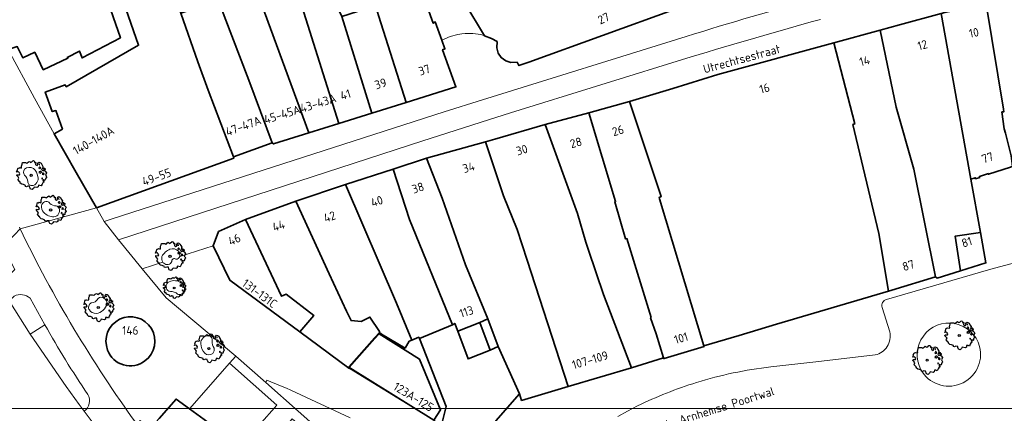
# Model space of a CAD drawing. Header units: metres. Extents: x 152391 to 157968, y 462336 to 467280.
# Tile 38 of 256: x 154809 to 154963, y 462830 to 462891. Entities that reach past the tile are written whole.
import ezdxf
from ezdxf.enums import TextEntityAlignment as Align

# ---------------------------------------------------------------- set-up
doc = ezdxf.new("R2010")
doc.units = ezdxf.units.M
doc.header["$LTSCALE"] = 0.75
doc.layers.get('0').update_dxf_attribs({"lineweight": 25})
for name, color, linetype, lineweight in [('B-GV-GR-BOOM-S', 252, 'Continuous', 25), ('B-WE-GR-BEPLANTING_CULTUUR_BODEMBEDEKKER-GV', 251, 'Continuous', 18), ('B-WE-GR-GROENVOORZIENING-GV', 251, 'Continuous', 18), ('B-WE-OG-BEBOUWING-GV', 6, 'Continuous', 35), ('B-WE-OG-BEBOUWING-T18', 1, 'Continuous', 18), ('B-WE-OG-TOPOGRAFIE-T18', 1, 'Continuous', 18), ('B-WE-VH-VERHARDING_ASFALT-GV', 251, 'Continuous', 18), ('B-WE-VH-VERHARDING_BETON-GV', 251, 'Continuous', 18), ('B-WE-VH-VERHARDING_SIERBESTRATING-GV', 251, 'Continuous', 18), ('B-WE-VH-VERHARDING_STRAATBAKSTEEN-GV', 251, 'Continuous', 18), ('B-WE-VH-VERHARDING_TEGEL-GV', 251, 'Continuous', 18)]:
    doc.layers.add(name, color=color, linetype=linetype, lineweight=lineweight)
doc.layers.add('X-XX-AL-TEKENBLAD_HULPLIJN-G', color=7, linetype='Continuous', lineweight=18, plot=False)
doc.styles.add('NLCS-ISO-M750-T18', font='NLCS-ISO.ttf', dxfattribs={"height": 1.35})

# ---------------------------------------------------------------- blocks, each defined once
blk = doc.blocks.new('SGR-BOOM_21_30')
at = {"linetype": 'Continuous'}
for p, q in [((-0.47, 1.45), (-0.37, 1.55)), ((-0.37, 1.55), (-0.23, 1.65)), ((-0.23, 1.65), (-0.13, 1.58)), ((-0.13, 1.58), (-0.06, 1.52)), ((-0.06, 1.52), (0.07, 1.58)), ((0.07, 1.58), (0.2, 1.71)), ((0.2, 1.71), (0.26, 1.73)), ((0.26, 1.73), (0.33, 1.7)), ((0.33, 1.7), (0.39, 1.65)), ((0.39, 1.65), (0.4, 1.53)), ((0.79, 1.4), (0.89, 1.56)), ((0.89, 1.56), (1.02, 1.53)), ((-1.7, 0.37), (-1.66, 0.48)), ((-1.49, 0.41), (-1.7, 0.37)), ((-1.68, -0.03), (-1.67, 0.09)), ((-1.67, 0.09), (-1.39, 0.07)), ((-1.66, 0.48), (-1.6, 0.53)), ((-1.63, 0.58), (-1.53, 0.87)), ((-1.6, 0.53), (-1.63, 0.58)), ((-1.53, 0.87), (-1.46, 0.86)), ((-1.42, 0.33), (-1.49, 0.41)), ((-1.46, 0.86), (-1.34, 0.91)), ((-1.33, 0.18), (-1.42, 0.33)), ((-1.39, 0.07), (-1.33, 0.18)), ((-1.34, 0.91), (-1.18, 0.86)), ((-1.18, 0.86), (-1.12, 0.92)), ((-1.13, 1.09), (-1.11, 1.19)), ((-1.12, 0.92), (-1.13, 1.09)), ((-1.11, 1.19), (-1.05, 1.33)), ((-1.05, 1.33), (-1.02, 1.5)), ((-1.02, 1.5), (-0.67, 1.5)), ((-0.67, 1.5), (-0.52, 1.43)), ((-0.52, 1.43), (-0.47, 1.45)), ((0.4, 1.53), (0.38, 1.5)), ((0.38, 1.5), (0.53, 1.52)), ((0.54, 1.48), (0.51, 1.29)), ((0.51, 1.29), (0.57, 1.24)), ((0.53, 1.52), (0.54, 1.48)), ((0.57, 1.24), (0.69, 1.15)), ((0.69, 1.15), (0.75, 1.2)), ((0.75, 1.2), (0.8, 1.29)), ((0.8, 1.29), (0.79, 1.4)), ((0.94, 0.91), (0.89, 0.87)), ((0.89, 0.87), (0.93, 0.83)), ((0.93, 0.41), (0.89, 0.33)), ((0.89, 0.33), (1.03, 0.32)), ((0.97, 1.37), (0.93, 1.33)), ((0.93, 1.33), (0.95, 1.25)), ((0.93, 0.83), (0.98, 0.84)), ((1.05, 0.46), (0.93, 0.41)), ((0.97, 0.97), (0.94, 0.91)), ((0.95, 1.25), (0.96, 1.24)), ((0.96, 1.27), (0.97, 1.37)), ((1.03, 0.97), (0.97, 0.97)), ((0.98, 0.84), (1.03, 0.78)), ((1.02, 1.53), (1.16, 1.45)), ((1.08, 0.94), (1.03, 0.97)), ((1.03, 0.78), (1.08, 0.84)), ((1.03, 0.32), (1.11, 0.25)), ((1.11, 0.46), (1.05, 0.46)), ((1.12, 0.87), (1.08, 0.94)), ((1.08, 0.84), (1.12, 0.87)), ((1.22, 0.4), (1.11, 0.46)), ((1.11, 0.25), (1.2, 0.37)), ((1.16, 1.45), (1.25, 1.27)), ((1.2, 0.37), (1.24, 0.41)), ((1.32, 0.79), (1.23, 0.69)), ((1.23, 0.69), (1.27, 0.63)), ((1.25, 1.27), (1.38, 1.06)), ((1.27, 0.63), (1.38, 0.56)), ((1.34, 0.18), (1.31, 0.1)), ((1.43, 0.05), (1.31, 0.1)), ((1.38, 1.06), (1.32, 0.79)), ((1.36, 0.3), (1.34, 0.23)), ((1.34, 0.23), (1.34, 0.18)), ((1.43, 0.23), (1.36, 0.3)), ((1.38, 0.56), (1.44, 0.6)), ((1.47, 0.2), (1.43, 0.23)), ((1.43, 0.05), (1.51, 0.14)), ((1.47, 0.86), (1.44, 0.81)), ((1.44, 0.81), (1.46, 0.74)), ((1.44, 0.6), (1.57, 0.56)), ((1.46, 0.74), (1.53, 0.69)), ((1.54, 0.86), (1.47, 0.86)), ((1.51, 0.14), (1.47, 0.2)), ((1.53, 0.73), (1.64, 0.68)), ((1.53, 0.69), (1.54, 0.73)), ((1.62, 0.76), (1.54, 0.86)), ((1.57, 0.56), (1.64, 0.51)), ((1.73, 0.71), (1.62, 0.76)), ((1.64, 0.68), (1.73, 0.71)), ((1.64, 0.51), (1.81, 0.32)), ((1.72, 0.1), (1.67, 0.04)), ((1.67, 0.04), (1.76, -0.09)), ((1.81, 0.32), (1.72, 0.1)), ((-1.54, -0.18), (-1.68, -0.03)), ((-1.55, -0.51), (-1.49, -0.42)), ((-1.35, -0.75), (-1.55, -0.51)), ((-1.44, -0.32), (-1.54, -0.18)), ((-1.49, -0.42), (-1.44, -0.32)), ((-1.25, -0.78), (-1.35, -0.75)), ((-1.27, -0.9), (-1.25, -0.78)), ((-1.11, -1.05), (-1.27, -0.9)), ((-0.91, -1.08), (-1.11, -1.05)), ((-0.67, -1.18), (-0.91, -1.08)), ((-0.68, -1.29), (-0.67, -1.18)), ((-0.55, -1.33), (-0.68, -1.29)), ((-0.4, -1.26), (-0.55, -1.33)), ((-0.19, -1.28), (-0.4, -1.26)), ((-0.16, -1.43), (-0.19, -1.28)), ((-0.13, -1.49), (-0.16, -1.43)), ((-0.1, -1.61), (-0.13, -1.49)), ((0.25, -1.52), (0.11, -1.67)), ((0.36, -1.38), (0.25, -1.52)), ((0.68, -1.44), (0.36, -1.38)), ((0.83, -1.36), (0.68, -1.44)), ((0.84, -1.16), (0.83, -1.36)), ((1.03, -1.18), (0.84, -1.16)), ((1.18, -1.24), (1.03, -1.18)), ((1.29, -1.01), (1.18, -1.24)), ((1.29, -0.29), (1.24, -0.36)), ((1.24, -0.36), (1.25, -0.42)), ((1.26, -0.42), (1.33, -0.41)), ((1.33, -0.34), (1.29, -0.29)), ((1.36, -0.88), (1.29, -1.01)), ((1.33, -0.41), (1.33, -0.34)), ((1.37, -0.83), (1.36, -0.88)), ((1.48, -0.8), (1.37, -0.83)), ((1.46, -0.47), (1.39, -0.59)), ((1.39, -0.59), (1.43, -0.64)), ((1.43, -0.64), (1.5, -0.7)), ((1.58, -0.59), (1.46, -0.47)), ((1.5, -0.7), (1.48, -0.8)), ((1.66, -0.52), (1.58, -0.59)), ((1.68, -0.42), (1.66, -0.52)), ((1.72, -0.31), (1.68, -0.42)), ((1.84, -0.18), (1.72, -0.31)), ((1.76, -0.09), (1.84, -0.18)), ((0.11, -1.67), (-0.1, -1.61))]:
    blk.add_line(p, q, dxfattribs=at)
blk.add_circle((0, 0), 0.126, dxfattribs=at)
blk = doc.blocks.new('SGR-BOOM_31_50')
at = {"linetype": 'Continuous'}
for p, q in [((-1.51, 1.45), (-1.48, 1.58)), ((-1.48, 1.58), (-1.4, 1.78)), ((-1.4, 1.78), (-1.36, 2)), ((-1.36, 2), (-0.89, 2)), ((-0.89, 2), (-0.69, 1.91)), ((-0.69, 1.91), (-0.63, 1.93)), ((-0.63, 1.93), (-0.49, 2.06)), ((-0.49, 2.06), (-0.3, 2.2)), ((-0.3, 2.2), (-0.18, 2.11)), ((-0.18, 2.11), (-0.08, 2.02)), ((-0.08, 2.02), (0.09, 2.11)), ((0.09, 2.11), (0.27, 2.28)), ((0.27, 2.28), (0.35, 2.31)), ((0.35, 2.31), (0.44, 2.26)), ((0.44, 2.26), (0.52, 2.2)), ((0.54, 2.04), (0.51, 2)), ((0.51, 2), (0.71, 2.02)), ((0.52, 2.2), (0.54, 2.04)), ((0.72, 1.98), (0.68, 1.71)), ((0.68, 1.71), (0.75, 1.65)), ((0.71, 2.02), (0.72, 1.98)), ((0.75, 1.65), (0.92, 1.54)), ((0.92, 1.54), (1, 1.6)), ((1, 1.6), (1.06, 1.71)), ((1.05, 1.87), (1.19, 2.09)), ((1.06, 1.71), (1.05, 1.87)), ((1.19, 2.09), (1.36, 2.04)), ((1.3, 1.82), (1.23, 1.78)), ((1.23, 1.78), (1.27, 1.67)), ((1.27, 1.67), (1.28, 1.65)), ((1.28, 1.69), (1.3, 1.82)), ((1.36, 2.04), (1.54, 1.93)), ((1.54, 1.93), (1.67, 1.69)), ((1.67, 1.69), (1.84, 1.41)), ((-2.27, 0.49), (-2.21, 0.64)), ((-1.99, 0.55), (-2.27, 0.49)), ((-2.24, -0.04), (-2.22, 0.11)), ((-2.22, 0.11), (-1.85, 0.09)), ((-2.21, 0.64), (-2.13, 0.71)), ((-2.18, 0.77), (-2.04, 1.17)), ((-2.13, 0.71), (-2.18, 0.77)), ((-2.04, 1.17), (-1.94, 1.14)), ((-1.9, 0.44), (-1.99, 0.55)), ((-1.94, 1.14), (-1.79, 1.21)), ((-1.77, 0.25), (-1.9, 0.44)), ((-1.85, 0.09), (-1.77, 0.25)), ((-1.79, 1.21), (-1.57, 1.14)), ((-1.57, 1.14), (-1.49, 1.23)), ((-1.49, 1.23), (-1.51, 1.45)), ((1.25, 1.21), (1.19, 1.17)), ((1.19, 1.17), (1.23, 1.1)), ((1.23, 0.55), (1.19, 0.44)), ((1.19, 0.44), (1.37, 0.42)), ((1.23, 1.1), (1.31, 1.12)), ((1.4, 0.62), (1.23, 0.55)), ((1.3, 1.3), (1.25, 1.21)), ((1.37, 1.3), (1.3, 1.3)), ((1.31, 1.12), (1.37, 1.03)), ((1.44, 1.25), (1.37, 1.3)), ((1.37, 1.03), (1.44, 1.12)), ((1.37, 0.42), (1.48, 0.33)), ((1.48, 0.62), (1.4, 0.62)), ((1.5, 1.17), (1.44, 1.25)), ((1.44, 1.12), (1.5, 1.17)), ((1.62, 0.53), (1.48, 0.62)), ((1.48, 0.33), (1.61, 0.49)), ((1.61, 0.49), (1.65, 0.55)), ((1.76, 1.06), (1.64, 0.93)), ((1.64, 0.93), (1.7, 0.84)), ((1.7, 0.84), (1.84, 0.75)), ((1.79, 0.25), (1.75, 0.14)), ((1.91, 0.07), (1.75, 0.14)), ((1.84, 1.41), (1.76, 1.06)), ((1.81, 0.4), (1.79, 0.31)), ((1.79, 0.31), (1.79, 0.25)), ((1.9, 0.31), (1.81, 0.4)), ((1.84, 0.75), (1.92, 0.79)), ((1.96, 0.27), (1.9, 0.31)), ((1.91, 0.07), (2.01, 0.18)), ((1.96, 1.14), (1.92, 1.08)), ((1.92, 1.08), (1.95, 0.99)), ((1.92, 0.79), (2.09, 0.75)), ((1.95, 0.99), (2.04, 0.93)), ((2.06, 1.14), (1.96, 1.14)), ((2.01, 0.18), (1.96, 0.27)), ((2.04, 0.97), (2.18, 0.9)), ((2.04, 0.93), (2.06, 0.97)), ((2.16, 1.01), (2.06, 1.14)), ((2.09, 0.75), (2.18, 0.68)), ((2.3, 0.95), (2.16, 1.01)), ((2.18, 0.9), (2.3, 0.95)), ((2.18, 0.68), (2.41, 0.42)), ((2.29, 0.14), (2.23, 0.05)), ((2.23, 0.05), (2.35, -0.13)), ((2.41, 0.42), (2.29, 0.14)), ((-2.05, -0.24), (-2.24, -0.04)), ((-2.07, -0.67), (-1.99, -0.56)), ((-1.8, -1), (-2.07, -0.67)), ((-1.91, -0.43), (-2.05, -0.24)), ((-1.99, -0.56), (-1.91, -0.43)), ((-1.67, -1.05), (-1.8, -1)), ((-1.7, -1.2), (-1.67, -1.05)), ((-1.48, -1.4), (-1.7, -1.2)), ((-1.22, -1.44), (-1.48, -1.4)), ((-0.89, -1.57), (-1.22, -1.44)), ((1.72, -1.35), (1.58, -1.66)), ((1.72, -0.39), (1.65, -0.48)), ((1.65, -0.48), (1.67, -0.56)), ((1.68, -0.56), (1.78, -0.54)), ((1.78, -0.45), (1.72, -0.39)), ((1.81, -1.18), (1.72, -1.35)), ((1.78, -0.54), (1.78, -0.45)), ((1.82, -1.11), (1.81, -1.18)), ((1.98, -1.07), (1.82, -1.11)), ((1.95, -0.63), (1.85, -0.78)), ((1.85, -0.78), (1.9, -0.85)), ((1.9, -0.85), (1.99, -0.94)), ((2.1, -0.78), (1.95, -0.63)), ((1.99, -0.94), (1.98, -1.07)), ((2.21, -0.7), (2.1, -0.78)), ((2.24, -0.56), (2.21, -0.7)), ((2.29, -0.41), (2.24, -0.56)), ((2.46, -0.24), (2.29, -0.41)), ((2.35, -0.13), (2.46, -0.24)), ((-0.91, -1.72), (-0.89, -1.57)), ((-0.73, -1.77), (-0.91, -1.72)), ((-0.53, -1.68), (-0.73, -1.77)), ((-0.25, -1.7), (-0.53, -1.68)), ((-0.21, -1.9), (-0.25, -1.7)), ((-0.18, -1.99), (-0.21, -1.9)), ((-0.13, -2.14), (-0.18, -1.99)), ((0.15, -2.23), (-0.13, -2.14)), ((0.34, -2.03), (0.15, -2.23)), ((0.47, -1.83), (0.34, -2.03)), ((0.91, -1.92), (0.47, -1.83)), ((1.11, -1.81), (0.91, -1.92)), ((1.13, -1.55), (1.11, -1.81)), ((1.37, -1.57), (1.13, -1.55)), ((1.58, -1.66), (1.37, -1.57))]:
    blk.add_line(p, q, dxfattribs=at)
blk.add_circle((0, 0), 0.169, dxfattribs=at)

msp = doc.modelspace()

# ---------------------------------------------------------------- linework, layer by layer
at = {"layer": 'B-WE-GR-BEPLANTING_CULTUUR_BODEMBEDEKKER-GV'}
for points in [[(154959.19, 462840.17, 1.120733), (154950.01, 462836.54)], [(154950.01, 462836.54, 0.880998), (154959.19, 462840.17)]]:
    msp.add_lwpolyline(points, format="xyb", dxfattribs=at)
at = {"layer": 'B-WE-GR-GROENVOORZIENING-GV'}
for points in [[(154809.73, 462867.94, 0.342253), (154809.74, 462867.01)], [(154811.1, 462868.05, 0.339904), (154809.73, 462867.94)], [(154811.8, 462866.8, 0.19162), (154811.1, 462868.05)], [(154809.74, 462867.01, -0.168613), (154810.24, 462866.02)], [(154810.24, 462866.02, 0.424474), (154810.85, 462865.37)], [(154810.85, 462865.37, 0.27822), (154811.65, 462865.85)], [(154811.65, 462865.85, 0.225195), (154811.8, 462866.8)], [(154812.87, 462862.85, 0.319868), (154812.38, 462862.19)], [(154813.27, 462862.89, 0.157248), (154812.87, 462862.85)], [(154813.7, 462862.58, 0.215316), (154813.27, 462862.89)], [(154814.66, 462862.2, -0.202722), (154813.7, 462862.58)], [(154812.38, 462862.19, 0.0436), (154812.37, 462861.98)], [(154812.37, 462861.98, 0.254174), (154812.91, 462861.03)], [(154812.91, 462861.03, 0.256876), (154814.55, 462860.54)], [(154814.55, 462860.54, 0.277169), (154815.14, 462861.14)], [(154815.14, 462861.14, 0.461518), (154814.66, 462862.2)], [(154832.48, 462855.42, 0.166252), (154831.22, 462854.27)], [(154833.8, 462855.12, 0.277431), (154832.48, 462855.42)], [(154834.05, 462854.49, 0.146501), (154833.8, 462855.12)], [(154831.22, 462854.27, 0.180665), (154831.37, 462853.41)], [(154831.37, 462853.41, 0.047972), (154831.52, 462853.21)], [(154831.52, 462853.21, 0.494485), (154832.77, 462853.48)], [(154832.77, 462853.48, -0.743775), (154833.42, 462853.83)], [(154833.42, 462853.83, 0.313344), (154834.02, 462854.27)], [(154834.02, 462854.27, 0.081497), (154834.05, 462854.49)], [(154832.13, 462850.2, 0.254644), (154831.92, 462849.32)], [(154834.09, 462850.25, 0.269615), (154832.13, 462850.2)], [(154834.69, 462848.87, 0.369246), (154834.09, 462850.25)], [(154831.92, 462849.32, 0.38907), (154832.54, 462848.79)], [(154832.54, 462848.79, -0.224297), (154833.67, 462848.37)], [(154833.67, 462848.37, 0.461563), (154834.69, 462848.87)], [(154821.25, 462847.69, -0.267014), (154820.16, 462846.99)], [(154822.11, 462847.76, 0.391774), (154821.25, 462847.69)], [(154822.61, 462846.9, 0.300827), (154822.11, 462847.76)], [(154820.16, 462846.99, 0.467373), (154819.88, 462845.91)], [(154819.88, 462845.91, 0.304253), (154820.91, 462845.37)], [(154820.91, 462845.37, 0.33889), (154822.61, 462846.9)], [(154838.54, 462841.87, 0.441992), (154837.31, 462840.65)], [(154839.07, 462841.05, 0.446841), (154838.54, 462841.87)], [(154839.4, 462839.92, -0.159934), (154839.07, 462841.05)], [(154837.31, 462840.65, 0.20091), (154837.92, 462839.14)], [(154839.17, 462839.09, 0.247751), (154839.4, 462839.92)], [(154837.92, 462839.14, 0.38725), (154839.17, 462839.09)]]:
    msp.add_lwpolyline(points, format="xyb", dxfattribs=at)
at = {"layer": 'B-WE-OG-BEBOUWING-GV'}
for points in [[(154857.24, 462933.59), (154878.65, 462893.97), (154881.7, 462888.86), (154882.82, 462888.41), (154883.7, 462887.94), (154883.62, 462886.96), (154883.84, 462886.12), (154884.34, 462885.43), (154885.03, 462884.93), (154885.85, 462884.67), (154886.8, 462884.72), (154887.1, 462884.18), (154888.64, 462884.7), (154911.72, 462893.09), (154906.5, 462912.35), (154906.47, 462912.41), (154906.51, 462912.41), (154899.67, 462929.75), (154899.59, 462929.94), (154912.94, 462935.75)], [(154843.57, 462824.58), (154835.54, 462830.41), (154833.44, 462831.93), (154830.77, 462828.9)]]:
    msp.add_lwpolyline(points, dxfattribs=at)
for points in [[(154844.8, 462881.89), (154848.48, 462872.1), (154848.71, 462871.92), (154854.19, 462873.64), (154846.35, 462895.15), (154847.4, 462895.5), (154846.2, 462899.13), (154845.11, 462898.72), (154842.65, 462906.21), (154846.97, 462907.63), (154846.05, 462910.41), (154841.74, 462909), (154835.61, 462906.61), (154836.09, 462905.48), (154835.34, 462905.19), (154835.96, 462903.54), (154836.71, 462903.82), (154837.34, 462902.21), (154837.24, 462902.17), (154838.69, 462898.45), (154840.97, 462891.98)], [(154801.33, 462901.21), (154804.22, 462893.71), (154807.16, 462886.71), (154808.58, 462887.16), (154809.43, 462885.4), (154811.33, 462886.26), (154812.64, 462883.53), (154816.5, 462885.35), (154816.4, 462885.45), (154818.3, 462886.44), (154818.72, 462885.38), (154824.74, 462888.54), (154818.24, 462907.26), (154803.2, 462902.07), (154803.27, 462901.88)], [(154846.2, 462899.13), (154847.4, 462895.5), (154846.35, 462895.15), (154854.19, 462873.64), (154858.9, 462875.11), (154851.94, 462897.36), (154850.83, 462900.85), (154849.37, 462900.31), (154846.97, 462907.63), (154842.65, 462906.21), (154845.11, 462898.72)], [(154864.57, 462908.37), (154859.04, 462906.31), (154864.44, 462893.48), (154864.64, 462893.55), (154865.16, 462891.87), (154869.43, 462878.4), (154877.24, 462880.85), (154875.14, 462886.67), (154875.5, 462886.79), (154875.01, 462888.17), (154873.99, 462891.03), (154873.69, 462890.8), (154872.11, 462895.22), (154871.24, 462894.89), (154869.86, 462897.52), (154870.21, 462897.91)], [(154850.83, 462900.85), (154851.94, 462897.36), (154858.9, 462875.11), (154864.09, 462876.73), (154859.36, 462891.89), (154858.55, 462893.64), (154854.12, 462904.75), (154853.7, 462904.58), (154849.93, 462902.98)], [(154832.98, 462896.39), (154832.09, 462899.11), (154824.38, 462896.57), (154827.57, 462887.37), (154816.26, 462880.86), (154816.09, 462881.16), (154812.97, 462880.04), (154814.06, 462876.98), (154814.64, 462877.13), (154815.65, 462874.24), (154814.35, 462873.49), (154817.8, 462867.44), (154820.96, 462861.91), (154842.46, 462869.7), (154842.4, 462869.88), (154838.46, 462880.32), (154836.85, 462884.76), (154834.17, 462892.41)], [(154838.46, 462880.32), (154842.4, 462869.88), (154848.48, 462872.1), (154844.8, 462881.89), (154840.97, 462891.98), (154838.69, 462898.45), (154837.66, 462898.08), (154839.11, 462894.07), (154834.17, 462892.41), (154836.85, 462884.76)], [(154960.21, 462893.79), (154962.93, 462877.33), (154962.98, 462876.93), (154962.68, 462876.93), (154963.04, 462874.28), (154963.24, 462873.58), (154964.15, 462870.03), (154964.36, 462868.43), (154964.6, 462867.06), (154970.41, 462867.7), (154970.3, 462870.75), (154970.15, 462873.03), (154969.58, 462876.5), (154969.53, 462876.7), (154969.32, 462877.85), (154968.66, 462881.29), (154968.46, 462881.24), (154967.13, 462890.59), (154966.76, 462895.09)], [(154859.36, 462891.89), (154864.09, 462876.73), (154869.43, 462878.4), (154865.16, 462891.87), (154864.64, 462893.55), (154864.44, 462893.48)], [(154964.36, 462868.43), (154964.15, 462870.03), (154963.24, 462873.58), (154963.04, 462874.28), (154962.68, 462876.93), (154962.98, 462876.93), (154962.93, 462877.33), (154960.21, 462893.79), (154953.73, 462892.5), (154953.17, 462892.34), (154957.82, 462866.41), (154958.52, 462866.61), (154958.57, 462866.46), (154959.22, 462866.66), (154959.17, 462866.81), (154960.57, 462867.27), (154960.57, 462867.17), (154964.01, 462868.25)], [(154952.28, 462851.09), (154952.53, 462850.89), (154956.22, 462852.05), (154955.36, 462857.45), (154959.35, 462858.01), (154957.82, 462866.41), (154953.17, 462892.34), (154946.67, 462890.57), (154943.65, 462889.74), (154946.14, 462877.67), (154948.92, 462867.98)], [(154943.65, 462889.74), (154936.36, 462887.74), (154939.65, 462875.05), (154939.36, 462874.95), (154943.41, 462857.86), (154944.91, 462848.86), (154945.44, 462849.02), (154952.28, 462851.09), (154948.92, 462867.98), (154946.14, 462877.67)], [(154904.42, 462878.53), (154909.37, 462863.65), (154909.02, 462863.5), (154909.07, 462863.3), (154916.05, 462840.27), (154921.54, 462841.9), (154927.43, 462843.65), (154944.91, 462848.86), (154943.41, 462857.86), (154939.36, 462874.95), (154939.65, 462875.05), (154936.36, 462887.74), (154918.25, 462882.78), (154911.17, 462880.61)], [(154904.42, 462878.53), (154898.02, 462876.8), (154902.23, 462862.88), (154902.08, 462862.82), (154903.8, 462857.03), (154903.99, 462857.08), (154907.79, 462844.74), (154907.69, 462844.69), (154908.55, 462842.14), (154909.71, 462838.4), (154909.74, 462838.29), (154909.82, 462838.31), (154916.08, 462840.15), (154916.05, 462840.27), (154909.07, 462863.3), (154909.02, 462863.5), (154909.37, 462863.65)], [(154904.72, 462836.83), (154909.71, 462838.4), (154908.55, 462842.14), (154907.69, 462844.69), (154907.79, 462844.74), (154903.99, 462857.08), (154903.8, 462857.03), (154902.08, 462862.82), (154902.23, 462862.88), (154898.02, 462876.8), (154891.19, 462874.95), (154896.24, 462861.01), (154897.55, 462856.51), (154897.96, 462855.26), (154900.33, 462848.32)], [(154883.3, 462872.63), (154881.88, 462872.21), (154884.69, 462863.77), (154886.8, 462858.52), (154888.37, 462853.68), (154894.78, 462833.9), (154904.72, 462836.83), (154900.33, 462848.32), (154897.96, 462855.26), (154897.55, 462856.51), (154896.24, 462861.01), (154891.19, 462874.95)], [(154881.88, 462872.21), (154872.62, 462869.68), (154875.1, 462863.39), (154878.73, 462852.95), (154882.21, 462844.51), (154883.87, 462840.16), (154887.19, 462832.77), (154887.5, 462831.72), (154894.78, 462833.9), (154888.37, 462853.68), (154886.8, 462858.52), (154884.69, 462863.77)], [(154867.4, 462867.97), (154869.96, 462860.07), (154876.71, 462843.59), (154877.06, 462843.79), (154877.52, 462842.59), (154880.96, 462843.95), (154882.21, 462844.51), (154878.73, 462852.95), (154875.1, 462863.39), (154872.62, 462869.68)], [(154876.71, 462843.59), (154869.96, 462860.07), (154867.4, 462867.97), (154859.95, 462865.53), (154867.96, 462846.96), (154870.35, 462841.17), (154871.43, 462841.63), (154871.51, 462841.42)], [(154870.35, 462841.17), (154867.96, 462846.96), (154859.95, 462865.53), (154852.16, 462862.96), (154857.4, 462851.58), (154860.12, 462845.73), (154860.82, 462844.23), (154862.38, 462844.08), (154863.77, 462844.79), (154865.27, 462842.51), (154865.27, 462842.39), (154865.57, 462842.12), (154869.27, 462839.93), (154869.92, 462840.99)], [(154865.27, 462842.39), (154865.27, 462842.51), (154863.77, 462844.79), (154862.38, 462844.08), (154860.82, 462844.23), (154860.12, 462845.73), (154857.4, 462851.58), (154852.16, 462862.96), (154844.28, 462860.08), (154849.92, 462848.05), (154850.67, 462848.35), (154855.02, 462845.02), (154852.81, 462842.48), (154860.5, 462836.78), (154860.57, 462836.74), (154860.64, 462836.83), (154860.58, 462836.88), (154860.54, 462836.91), (154860.45, 462836.98), (154864.48, 462841.51)], [(154844.28, 462860.08), (154840.09, 462858.17), (154839.25, 462855.97), (154841.86, 462850.57), (154852.81, 462842.48), (154855.02, 462845.02), (154850.67, 462848.35), (154849.92, 462848.05)], [(154959.35, 462858.01), (154955.36, 462857.45), (154956.22, 462852.05), (154960.17, 462853.26)], [(154882.21, 462844.51), (154880.96, 462843.95), (154882.57, 462839.61), (154883.87, 462840.16)], [(154887.19, 462832.77), (154883.87, 462840.16), (154882.57, 462839.61), (154879.13, 462838.24), (154877.52, 462842.59), (154877.06, 462843.79), (154876.71, 462843.59), (154871.51, 462841.42), (154875.7, 462830.77), (154875.1, 462828.27), (154874.89, 462827.39), (154882.94, 462825.85), (154883.35, 462828.36), (154883.46, 462828.51)], [(154860.54, 462836.91), (154860.58, 462836.88), (154860.64, 462836.83), (154873.78, 462828.63), (154874.83, 462830.26), (154871.54, 462838.2), (154865.24, 462842.15), (154864.57, 462841.41)]]:
    msp.add_lwpolyline(points, close=True, dxfattribs=at)
for points in [[(154828.57, 462837.92, 2.026497), (154822.73, 462839.62)], [(154822.73, 462839.62, 0.506957), (154828.57, 462837.92)]]:
    msp.add_lwpolyline(points, format="xyb", dxfattribs=at)
at = {"layer": 'B-WE-VH-VERHARDING_ASFALT-GV'}
msp.add_lwpolyline([(154812.85, 462822.37), (154814.07, 462820.97), (154816.73, 462817.8), (154823.54, 462824.24), (154820.95, 462827.55), (154819.07, 462830.03), (154818.25, 462831.1), (154816.23, 462833.92), (154810.61, 462842.09), (154807.34, 462847.33), (154805.82, 462849.8), (154803.84, 462853.17), (154799.16, 462848.43)], dxfattribs=at)
msp.add_lwpolyline([(154812.85, 462822.37), (154814.07, 462820.97), (154816.73, 462817.8), (154823.54, 462824.24), (154820.95, 462827.55), (154819.07, 462830.03), (154818.25, 462831.1), (154816.23, 462833.92), (154810.61, 462842.09), (154807.34, 462847.33), (154805.82, 462849.8), (154803.84, 462853.17), (154799.16, 462848.43)], dxfattribs=at)
at = {"layer": 'B-WE-VH-VERHARDING_BETON-GV'}
msp.add_lwpolyline([(154841.79, 462837.54), (154835.54, 462830.41), (154843.57, 462824.58), (154843.69, 462824.71), (154849.19, 462830.98)], close=True, dxfattribs=at)
msp.add_lwpolyline([(154841.79, 462837.54), (154835.54, 462830.41), (154843.57, 462824.58), (154843.69, 462824.71), (154849.19, 462830.98)], close=True, dxfattribs=at)
at = {"layer": 'B-WE-VH-VERHARDING_SIERBESTRATING-GV'}
for points in [[(154881.7, 462888.86), (154878.65, 462893.97), (154857.24, 462933.59)], [(154881.7, 462888.86), (154878.65, 462893.97), (154857.24, 462933.59)], [(154872.11, 462895.22), (154873.69, 462890.8), (154873.99, 462891.03), (154875.01, 462888.17), (154876.35, 462888.75), (154877.51, 462889.07), (154878.17, 462889.15), (154878.7, 462889.22), (154879.9, 462889.2), (154881.11, 462889.04), (154881.7, 462888.86)], [(154872.11, 462895.22), (154873.69, 462890.8), (154873.99, 462891.03), (154875.01, 462888.17), (154876.35, 462888.75), (154877.51, 462889.07), (154878.17, 462889.15), (154878.7, 462889.22), (154879.9, 462889.2), (154881.11, 462889.04), (154881.7, 462888.86)]]:
    msp.add_lwpolyline(points, dxfattribs=at)
at = {"layer": 'B-WE-VH-VERHARDING_STRAATBAKSTEEN-GV'}
for points in [[(154808.91, 462858.85), (154809.02, 462858.62), (154820.96, 462861.91), (154817.8, 462867.44), (154814.35, 462873.49), (154811.27, 462879.06), (154807.16, 462886.71), (154804.22, 462893.71), (154801.33, 462901.21), (154800.18, 462904.9), (154799.05, 462907.78), (154796.77, 462914.91), (154796.64, 462915.47), (154794.7, 462922.16), (154794.55, 462922.68), (154792.4, 462929.11), (154790.95, 462928.66), (154789.23, 462936.14), (154787.77, 462943.64), (154786.52, 462951.57), (154785.56, 462959.16), (154785.23, 462962.48)], [(154808.91, 462858.85), (154809.02, 462858.62), (154820.96, 462861.91), (154817.8, 462867.44), (154814.35, 462873.49), (154811.27, 462879.06), (154807.16, 462886.71), (154804.22, 462893.71), (154801.33, 462901.21), (154800.18, 462904.9), (154799.05, 462907.78), (154796.77, 462914.91), (154796.64, 462915.47), (154794.7, 462922.16), (154794.55, 462922.68), (154792.4, 462929.11), (154790.95, 462928.66), (154789.23, 462936.14), (154787.77, 462943.64), (154786.52, 462951.57), (154785.56, 462959.16), (154785.23, 462962.48)], [(154911.72, 462893.09), (154888.64, 462884.7), (154887.1, 462884.18), (154886.8, 462884.72), (154885.85, 462884.67), (154885.03, 462884.93), (154884.34, 462885.43), (154883.84, 462886.12), (154883.62, 462886.96), (154883.7, 462887.94), (154882.82, 462888.41), (154881.7, 462888.86), (154881.11, 462889.04), (154879.9, 462889.2), (154878.7, 462889.22), (154878.17, 462889.15), (154877.51, 462889.07), (154876.35, 462888.75), (154875.01, 462888.17), (154875.5, 462886.79), (154875.14, 462886.67), (154877.24, 462880.85), (154869.43, 462878.4), (154864.09, 462876.73), (154858.9, 462875.11), (154854.19, 462873.64), (154848.71, 462871.92), (154848.48, 462872.1), (154842.4, 462869.88), (154842.46, 462869.7), (154820.96, 462861.91), (154822.18, 462859.77), (154823.43, 462860.18), (154875.37, 462876.96), (154881.38, 462878.83), (154913.28, 462888.73)], [(154911.72, 462893.09), (154888.64, 462884.7), (154887.1, 462884.18), (154886.8, 462884.72), (154885.85, 462884.67), (154885.03, 462884.93), (154884.34, 462885.43), (154883.84, 462886.12), (154883.62, 462886.96), (154883.7, 462887.94), (154882.82, 462888.41), (154881.7, 462888.86), (154881.11, 462889.04), (154879.9, 462889.2), (154878.7, 462889.22), (154878.17, 462889.15), (154877.51, 462889.07), (154876.35, 462888.75), (154875.01, 462888.17), (154875.5, 462886.79), (154875.14, 462886.67), (154877.24, 462880.85), (154869.43, 462878.4), (154864.09, 462876.73), (154858.9, 462875.11), (154854.19, 462873.64), (154848.71, 462871.92), (154848.48, 462872.1), (154842.4, 462869.88), (154842.46, 462869.7), (154820.96, 462861.91), (154822.18, 462859.77), (154823.43, 462860.18), (154875.37, 462876.96), (154881.38, 462878.83), (154913.28, 462888.73)], [(154834.02, 462854.27), (154839.25, 462855.97), (154840.09, 462858.17), (154844.28, 462860.08), (154852.16, 462862.96), (154859.95, 462865.53), (154867.4, 462867.97), (154872.62, 462869.68), (154881.88, 462872.21), (154883.3, 462872.63), (154891.19, 462874.95), (154898.02, 462876.8), (154904.42, 462878.53), (154911.17, 462880.61), (154918.25, 462882.78), (154936.36, 462887.74), (154943.65, 462889.74), (154946.67, 462890.57), (154953.17, 462892.34)], [(154834.02, 462854.27), (154839.25, 462855.97), (154840.09, 462858.17), (154844.28, 462860.08), (154852.16, 462862.96), (154859.95, 462865.53), (154867.4, 462867.97), (154872.62, 462869.68), (154881.88, 462872.21), (154883.3, 462872.63), (154891.19, 462874.95), (154898.02, 462876.8), (154904.42, 462878.53), (154911.17, 462880.61), (154918.25, 462882.78), (154936.36, 462887.74), (154943.65, 462889.74), (154946.67, 462890.57), (154953.17, 462892.34)], [(154913.28, 462888.73), (154881.38, 462878.83), (154875.37, 462876.96), (154823.43, 462860.18), (154822.18, 462859.77), (154824.42, 462856.91), (154872.05, 462872.4), (154882.35, 462875.69)], [(154913.28, 462888.73), (154881.38, 462878.83), (154875.37, 462876.96), (154823.43, 462860.18), (154822.18, 462859.77), (154824.42, 462856.91), (154872.05, 462872.4), (154882.35, 462875.69)], [(154914.06, 462885.54), (154885.76, 462876.78), (154882.35, 462875.69), (154872.05, 462872.4), (154824.42, 462856.91), (154828.15, 462852.36), (154831.37, 462853.41)], [(154914.06, 462885.54), (154885.76, 462876.78), (154882.35, 462875.69), (154872.05, 462872.4), (154824.42, 462856.91), (154828.15, 462852.36), (154831.37, 462853.41)], [(154882.35, 462875.69), (154885.76, 462876.78), (154914.06, 462885.54)], [(154882.35, 462875.69), (154885.76, 462876.78), (154914.06, 462885.54)], [(154964.01, 462868.25), (154960.57, 462867.17), (154960.57, 462867.27), (154959.17, 462866.81), (154959.22, 462866.66), (154958.57, 462866.46), (154958.52, 462866.61), (154957.82, 462866.41), (154959.35, 462858.01), (154960.17, 462853.26), (154956.22, 462852.05)], [(154964.01, 462868.25), (154960.57, 462867.17), (154960.57, 462867.27), (154959.17, 462866.81), (154959.22, 462866.66), (154958.57, 462866.46), (154958.52, 462866.61), (154957.82, 462866.41), (154959.35, 462858.01), (154960.17, 462853.26), (154956.22, 462852.05)], [(154835.54, 462830.41), (154841.79, 462837.54), (154842.78, 462838.66), (154831.9, 462847.78), (154828.15, 462852.36), (154824.42, 462856.91), (154822.18, 462859.77), (154820.96, 462861.91), (154809.02, 462858.62)], [(154835.54, 462830.41), (154841.79, 462837.54), (154842.78, 462838.66), (154831.9, 462847.78), (154828.15, 462852.36), (154824.42, 462856.91), (154822.18, 462859.77), (154820.96, 462861.91), (154809.02, 462858.62)], [(154881.54, 462817.08), (154881.81, 462818.66), (154882.86, 462824.92), (154883.01, 462825.83), (154882.94, 462825.85), (154874.89, 462827.39), (154875.1, 462828.27), (154874.07, 462828.43), (154860.57, 462836.74), (154860.5, 462836.78), (154852.81, 462842.48), (154841.86, 462850.57), (154839.25, 462855.97), (154834.02, 462854.27)], [(154881.54, 462817.08), (154881.81, 462818.66), (154882.86, 462824.92), (154883.01, 462825.83), (154882.94, 462825.85), (154874.89, 462827.39), (154875.1, 462828.27), (154874.07, 462828.43), (154860.57, 462836.74), (154860.5, 462836.78), (154852.81, 462842.48), (154841.86, 462850.57), (154839.25, 462855.97), (154834.02, 462854.27)], [(154831.37, 462853.41), (154828.15, 462852.36), (154831.9, 462847.78), (154842.78, 462838.66), (154847.46, 462834.52), (154847.63, 462834.91), (154849.78, 462834.02), (154850.7, 462833.64), (154851.39, 462833.35), (154860.7, 462829)], [(154831.37, 462853.41), (154828.15, 462852.36), (154831.9, 462847.78), (154842.78, 462838.66), (154847.46, 462834.52), (154847.63, 462834.91), (154849.78, 462834.02), (154850.7, 462833.64), (154851.39, 462833.35), (154860.7, 462829)], [(154965.68, 462831.29), (154965.76, 462831.95), (154965.78, 462832.93), (154965.8, 462835.02), (154965.76, 462838.99), (154965.59, 462840.69), (154965.49, 462842.4), (154965.09, 462847.83), (154964.67, 462853.3), (154960.94, 462852.27), (154944.64, 462847.53)], [(154944.64, 462847.53), (154960.94, 462852.27), (154964.67, 462853.3), (154965.09, 462847.83), (154965.49, 462842.4), (154965.59, 462840.69), (154965.76, 462838.99), (154965.8, 462835.02), (154965.78, 462832.93), (154965.76, 462831.95), (154965.68, 462831.29)], [(154965.68, 462831.29), (154965.76, 462831.95), (154965.78, 462832.93), (154965.8, 462835.02), (154965.76, 462838.99), (154965.59, 462840.69), (154965.49, 462842.4), (154965.09, 462847.83), (154964.67, 462853.3), (154960.94, 462852.27), (154944.64, 462847.53)], [(154944.64, 462847.53), (154960.94, 462852.27), (154964.67, 462853.3), (154965.09, 462847.83), (154965.49, 462842.4), (154965.59, 462840.69), (154965.76, 462838.99), (154965.8, 462835.02), (154965.78, 462832.93), (154965.76, 462831.95), (154965.68, 462831.29)], [(154956.22, 462852.05), (154952.53, 462850.89), (154952.28, 462851.09), (154945.44, 462849.02), (154944.91, 462848.86), (154927.43, 462843.65), (154921.54, 462841.9), (154916.05, 462840.27), (154916.08, 462840.15), (154909.82, 462838.31), (154909.74, 462838.29), (154909.71, 462838.4), (154904.72, 462836.83), (154894.78, 462833.9), (154887.5, 462831.72), (154887.19, 462832.77), (154883.46, 462828.51), (154883.35, 462828.36), (154882.94, 462825.85), (154883.01, 462825.83), (154882.86, 462824.92), (154885.18, 462824.62), (154885.77, 462824.55), (154885.79, 462824.55)], [(154956.22, 462852.05), (154952.53, 462850.89), (154952.28, 462851.09), (154945.44, 462849.02), (154944.91, 462848.86), (154927.43, 462843.65), (154921.54, 462841.9), (154916.05, 462840.27), (154916.08, 462840.15), (154909.82, 462838.31), (154909.74, 462838.29), (154909.71, 462838.4), (154904.72, 462836.83), (154894.78, 462833.9), (154887.5, 462831.72), (154887.19, 462832.77), (154883.46, 462828.51), (154883.35, 462828.36), (154882.94, 462825.85), (154883.01, 462825.83), (154882.86, 462824.92), (154885.18, 462824.62), (154885.77, 462824.55), (154885.79, 462824.55)], [(154808.1, 462848.07), (154807.34, 462847.33), (154810.61, 462842.09), (154812.9, 462843.58), (154810.58, 462847.75)], [(154808.1, 462848.07), (154807.34, 462847.33), (154810.61, 462842.09), (154812.9, 462843.58), (154810.58, 462847.75)], [(154943.95, 462846.3), (154945.12, 462842.45)], [(154945.12, 462842.45), (154943.95, 462846.3)], [(154943.95, 462846.3), (154945.12, 462842.45)], [(154945.12, 462842.45), (154943.95, 462846.3)], [(154812.9, 462843.58), (154810.61, 462842.09), (154816.23, 462833.92), (154818.25, 462831.1), (154819.07, 462830.03)], [(154812.9, 462843.58), (154810.61, 462842.09), (154816.23, 462833.92), (154818.25, 462831.1), (154819.07, 462830.03)], [(154857.63, 462825.54), (154847.46, 462834.52), (154842.78, 462838.66), (154841.79, 462837.54), (154849.19, 462830.98), (154843.69, 462824.71), (154843.57, 462824.58), (154846.21, 462822.66), (154846.33, 462822.81), (154851.63, 462828.84), (154857.09, 462824.01), (154852.17, 462818.53), (154852.06, 462818.41), (154862.14, 462811.09), (154871.36, 462803.85), (154883.33, 462794.09)], [(154857.63, 462825.54), (154847.46, 462834.52), (154842.78, 462838.66), (154841.79, 462837.54), (154849.19, 462830.98), (154843.69, 462824.71), (154843.57, 462824.58), (154846.21, 462822.66), (154846.33, 462822.81), (154851.63, 462828.84), (154857.09, 462824.01), (154852.17, 462818.53), (154852.06, 462818.41), (154862.14, 462811.09), (154871.36, 462803.85), (154883.33, 462794.09)], [(154942.86, 462838.87), (154933.57, 462837.76), (154926.51, 462836.99)], [(154926.51, 462836.99), (154933.57, 462837.76), (154942.86, 462838.87)], [(154942.86, 462838.87), (154933.57, 462837.76), (154926.51, 462836.99)], [(154926.51, 462836.99), (154933.57, 462837.76), (154942.86, 462838.87)], [(154827.23, 462828.1), (154827.82, 462828.6), (154829.23, 462827.19), (154830.77, 462828.9), (154833.44, 462831.93), (154835.54, 462830.41)], [(154827.23, 462828.1), (154827.82, 462828.6), (154829.23, 462827.19), (154830.77, 462828.9), (154833.44, 462831.93), (154835.54, 462830.41)], [(154905.65, 462830.86), (154904.1, 462830.07), (154902.58, 462829.23)], [(154902.58, 462829.23), (154904.1, 462830.07), (154905.65, 462830.86)], [(154905.65, 462830.86), (154904.1, 462830.07), (154902.58, 462829.23)], [(154902.58, 462829.23), (154904.1, 462830.07), (154905.65, 462830.86)]]:
    msp.add_lwpolyline(points, dxfattribs=at)
for points in [[(154934.01, 462894.74, 0.012536), (154913.28, 462888.73)], [(154913.28, 462888.73, -0.012536), (154934.01, 462894.74)], [(154934.01, 462894.74, 0.012536), (154913.28, 462888.73)], [(154913.28, 462888.73, -0.012536), (154934.01, 462894.74)], [(154914.06, 462885.54, -0.007103), (154934.3, 462891.41)], [(154934.3, 462891.41, 0.007103), (154914.06, 462885.54)], [(154914.06, 462885.54, -0.007103), (154934.3, 462891.41)], [(154934.3, 462891.41, 0.007103), (154914.06, 462885.54)], [(154809.74, 462867.01, -0.342253), (154809.73, 462867.94)], [(154809.74, 462867.01, -0.342253), (154809.73, 462867.94)], [(154809.73, 462867.94, -0.339904), (154811.1, 462868.05)], [(154809.73, 462867.94, -0.339904), (154811.1, 462868.05)], [(154811.1, 462868.05, -0.19162), (154811.8, 462866.8)], [(154811.1, 462868.05, -0.19162), (154811.8, 462866.8)], [(154810.24, 462866.02, 0.168613), (154809.74, 462867.01)], [(154810.24, 462866.02, 0.168613), (154809.74, 462867.01)], [(154810.85, 462865.37, -0.424474), (154810.24, 462866.02)], [(154810.85, 462865.37, -0.424474), (154810.24, 462866.02)], [(154811.65, 462865.85, -0.27822), (154810.85, 462865.37)], [(154811.65, 462865.85, -0.27822), (154810.85, 462865.37)], [(154811.8, 462866.8, -0.225195), (154811.65, 462865.85)], [(154811.8, 462866.8, -0.225195), (154811.65, 462865.85)], [(154812.38, 462862.19, -0.319868), (154812.87, 462862.85)], [(154812.38, 462862.19, -0.319868), (154812.87, 462862.85)], [(154812.87, 462862.85, -0.157248), (154813.27, 462862.89)], [(154812.87, 462862.85, -0.157248), (154813.27, 462862.89)], [(154813.27, 462862.89, -0.215316), (154813.7, 462862.58)], [(154813.27, 462862.89, -0.215316), (154813.7, 462862.58)], [(154813.7, 462862.58, 0.202722), (154814.66, 462862.2)], [(154813.7, 462862.58, 0.202722), (154814.66, 462862.2)], [(154812.37, 462861.98, -0.0436), (154812.38, 462862.19)], [(154812.37, 462861.98, -0.0436), (154812.38, 462862.19)], [(154812.91, 462861.03, -0.254174), (154812.37, 462861.98)], [(154812.91, 462861.03, -0.254174), (154812.37, 462861.98)], [(154814.55, 462860.54, -0.256876), (154812.91, 462861.03)], [(154814.55, 462860.54, -0.256876), (154812.91, 462861.03)], [(154815.14, 462861.14, -0.277169), (154814.55, 462860.54)], [(154815.14, 462861.14, -0.277169), (154814.55, 462860.54)], [(154814.66, 462862.2, -0.461518), (154815.14, 462861.14)], [(154814.66, 462862.2, -0.461518), (154815.14, 462861.14)], [(154809.02, 462858.62, 0.044059), (154827.23, 462828.1)], [(154809.02, 462858.62, 0.044059), (154827.23, 462828.1)], [(154831.22, 462854.27, -0.166252), (154832.48, 462855.42)], [(154831.22, 462854.27, -0.166252), (154832.48, 462855.42)], [(154832.48, 462855.42, -0.277431), (154833.8, 462855.12)], [(154832.48, 462855.42, -0.277431), (154833.8, 462855.12)], [(154833.8, 462855.12, -0.146501), (154834.05, 462854.49)], [(154833.8, 462855.12, -0.146501), (154834.05, 462854.49)], [(154831.37, 462853.41, -0.180665), (154831.22, 462854.27)], [(154831.37, 462853.41, -0.180665), (154831.22, 462854.27)], [(154831.52, 462853.21, -0.047972), (154831.37, 462853.41)], [(154831.52, 462853.21, -0.047972), (154831.37, 462853.41)], [(154832.77, 462853.48, -0.494485), (154831.52, 462853.21)], [(154832.77, 462853.48, -0.494485), (154831.52, 462853.21)], [(154833.42, 462853.83, 0.743775), (154832.77, 462853.48)], [(154833.42, 462853.83, 0.743775), (154832.77, 462853.48)], [(154834.02, 462854.27, -0.313344), (154833.42, 462853.83)], [(154834.02, 462854.27, -0.313344), (154833.42, 462853.83)], [(154834.05, 462854.49, -0.081497), (154834.02, 462854.27)], [(154834.05, 462854.49, -0.081497), (154834.02, 462854.27)], [(154831.92, 462849.32, -0.254644), (154832.13, 462850.2)], [(154831.92, 462849.32, -0.254644), (154832.13, 462850.2)], [(154832.13, 462850.2, -0.269615), (154834.09, 462850.25)], [(154832.13, 462850.2, -0.269615), (154834.09, 462850.25)], [(154834.09, 462850.25, -0.369246), (154834.69, 462848.87)], [(154834.09, 462850.25, -0.369246), (154834.69, 462848.87)], [(154832.54, 462848.79, -0.38907), (154831.92, 462849.32)], [(154832.54, 462848.79, -0.38907), (154831.92, 462849.32)], [(154833.67, 462848.37, 0.224297), (154832.54, 462848.79)], [(154833.67, 462848.37, 0.224297), (154832.54, 462848.79)], [(154834.69, 462848.87, -0.461563), (154833.67, 462848.37)], [(154834.69, 462848.87, -0.461563), (154833.67, 462848.37)], [(154810.58, 462847.75, 0.2979), (154808.1, 462848.07)], [(154810.58, 462847.75, 0.2979), (154808.1, 462848.07)], [(154820.16, 462846.99, 0.267014), (154821.25, 462847.69)], [(154820.16, 462846.99, 0.267014), (154821.25, 462847.69)], [(154821.25, 462847.69, -0.391774), (154822.11, 462847.76)], [(154821.25, 462847.69, -0.391774), (154822.11, 462847.76)], [(154822.11, 462847.76, -0.300827), (154822.61, 462846.9)], [(154822.11, 462847.76, -0.300827), (154822.61, 462846.9)], [(154944.64, 462847.53, 0.455721), (154943.95, 462846.3)], [(154943.95, 462846.3, -0.455721), (154944.64, 462847.53)], [(154944.64, 462847.53, 0.455721), (154943.95, 462846.3)], [(154943.95, 462846.3, -0.455721), (154944.64, 462847.53)], [(154819.88, 462845.91, -0.467373), (154820.16, 462846.99)], [(154819.88, 462845.91, -0.467373), (154820.16, 462846.99)], [(154820.91, 462845.37, -0.304253), (154819.88, 462845.91)], [(154820.91, 462845.37, -0.304253), (154819.88, 462845.91)], [(154822.61, 462846.9, -0.33889), (154820.91, 462845.37)], [(154822.61, 462846.9, -0.33889), (154820.91, 462845.37)], [(154822.73, 462839.62, -2.026497), (154828.57, 462837.92)], [(154822.73, 462839.62, -2.026497), (154828.57, 462837.92)], [(154819.61, 462832.68, -0.020522), (154812.9, 462843.58)], [(154819.61, 462832.68, -0.020522), (154812.9, 462843.58)], [(154950.01, 462836.54, -1.120733), (154959.19, 462840.17)], [(154950.01, 462836.54, -1.120733), (154959.19, 462840.17)], [(154837.31, 462840.65, -0.441992), (154838.54, 462841.87)], [(154837.31, 462840.65, -0.441992), (154838.54, 462841.87)], [(154838.54, 462841.87, -0.446841), (154839.07, 462841.05)], [(154838.54, 462841.87, -0.446841), (154839.07, 462841.05)], [(154839.07, 462841.05, 0.159934), (154839.4, 462839.92)], [(154839.07, 462841.05, 0.159934), (154839.4, 462839.92)], [(154945.12, 462842.45, -0.423045), (154942.86, 462838.87)], [(154942.86, 462838.87, 0.423045), (154945.12, 462842.45)], [(154945.12, 462842.45, -0.423045), (154942.86, 462838.87)], [(154942.86, 462838.87, 0.423045), (154945.12, 462842.45)], [(154828.57, 462837.92, -0.506957), (154822.73, 462839.62)], [(154828.57, 462837.92, -0.506957), (154822.73, 462839.62)], [(154837.92, 462839.14, -0.20091), (154837.31, 462840.65)], [(154837.92, 462839.14, -0.20091), (154837.31, 462840.65)], [(154839.4, 462839.92, -0.247751), (154839.17, 462839.09)], [(154839.4, 462839.92, -0.247751), (154839.17, 462839.09)], [(154959.19, 462840.17, -0.880998), (154950.01, 462836.54)], [(154959.19, 462840.17, -0.880998), (154950.01, 462836.54)], [(154839.17, 462839.09, -0.38725), (154837.92, 462839.14)], [(154839.17, 462839.09, -0.38725), (154837.92, 462839.14)], [(154926.51, 462836.99, 0.046323), (154914.88, 462834.53)], [(154914.88, 462834.53, -0.046323), (154926.51, 462836.99)], [(154926.51, 462836.99, 0.046323), (154914.88, 462834.53)], [(154914.88, 462834.53, -0.046323), (154926.51, 462836.99)], [(154914.88, 462834.53, 0.038549), (154905.65, 462830.86)], [(154905.65, 462830.86, -0.038549), (154914.88, 462834.53)], [(154914.88, 462834.53, 0.038549), (154905.65, 462830.86)], [(154905.65, 462830.86, -0.038549), (154914.88, 462834.53)], [(154819.07, 462830.03, 0.386757), (154819.61, 462832.68)], [(154819.07, 462830.03, 0.386757), (154819.61, 462832.68)]]:
    msp.add_lwpolyline(points, format="xyb", dxfattribs=at)
at = {"layer": 'B-WE-VH-VERHARDING_TEGEL-GV'}
for points in [[(154804.74, 462859.12), (154806.36, 462855.8), (154809.02, 462858.62), (154808.91, 462858.85)], [(154809.02, 462858.62), (154806.36, 462855.8), (154808.19, 462852.25), (154805.82, 462849.8), (154807.34, 462847.33), (154808.1, 462848.07)], [(154810.58, 462847.75), (154812.9, 462843.58)], [(154819.07, 462830.03), (154820.95, 462827.55)]]:
    msp.add_lwpolyline(points, dxfattribs=at)
for points in [[(154827.23, 462828.1, -0.044059), (154809.02, 462858.62)], [(154808.1, 462848.07, -0.2979), (154810.58, 462847.75)], [(154812.9, 462843.58, 0.020522), (154819.61, 462832.68)], [(154819.61, 462832.68, -0.386757), (154819.07, 462830.03)]]:
    msp.add_lwpolyline(points, format="xyb", dxfattribs=at)
at = {"layer": 'X-XX-AL-TEKENBLAD_HULPLIJN-G', "flags": 128}
msp.add_lwpolyline([(155036.92, 462830.47), (154981.31, 462830.47), (154981.31, 462830.47), (154736.92, 462830.47), (154736.92, 462594.77), (154736.92, 462594.77), (154736.92, 462399.97), (154895.44, 462399.97), (154895.44, 462490.79), (155036.92, 462490.79)], close=True, dxfattribs=at)

# ---------------------------------------------------------------- block references
at = {"layer": 'B-GV-GR-BOOM-S', "transparency": 33554559}
for name, p in [('SGR-BOOM_31_50', (154810.76, 462866.98)), ('SGR-BOOM_31_50', (154813.81, 462861.56)), ('SGR-BOOM_31_50', (154832.5, 462854.3)), ('SGR-BOOM_21_30', (154833.15, 462849.35)), ('SGR-BOOM_31_50', (154821.27, 462846.29)), ('SGR-BOOM_31_50', (154956.01, 462841.89)), ('SGR-BOOM_31_50', (154838.57, 462839.85)), ('SGR-BOOM_31_50', (154950.99, 462838.03))]:
    msp.add_blockref(name, p, dxfattribs=at)

# ---------------------------------------------------------------- texts
at = {"layer": 'B-WE-OG-BEBOUWING-T18', "style": 'NLCS-ISO-M750-T18'}
for s, rotation, p in [('27', 24.6, (154900.35, 462891.57)), ('10', 11.2, (154958.3, 462889.33)), ('12', 15.3, (154950.25, 462887.4)), ('14', 15.3, (154941.2, 462884.92)), ('37', 17.4, (154872.29, 462883.49)), ('39', 17.4, (154865.44, 462881.35)), ('16', 15.3, (154925.54, 462880.63)), ('43-43A', 17.4, (154855.67, 462878.29)), ('41', 17.4, (154859.96, 462879.63)), ('45-45A', 17.4, (154850.04, 462876.53)), ('140-140A', 29.6, (154820.52, 462872.45)), ('47-47A', 20.1, (154843.96, 462874.71)), ('26', 16.4, (154902.6, 462874)), ('30', 16.4, (154887.55, 462870.98)), ('28', 15.2, (154896.02, 462872.11)), ('77', 18, (154960.43, 462869.75)), ('34', 16.6, (154879.23, 462868.23)), ('49-55', 19.9, (154830.39, 462866.73)), ('38', 18.1, (154871.29, 462865.03)), ('40', 18.1, (154864.87, 462862.93)), ('42', 18.3, (154857.48, 462860.51)), ('44', 18.3, (154849.48, 462859.09)), ('46', 24.5, (154842.56, 462856.94)), ('81', 17.1, (154957.19, 462856.53)), ('87', 16.9, (154948.04, 462852.87)), ('131-131C', 323.5, (154846.52, 462848.49)), ('113', 18.1, (154878.88, 462845.63)), ('101', 16.5, (154912.47, 462841.49)), ('107-109', 16.4, (154898.23, 462838.06)), ('123A-125', 328.4, (154870.6, 462832.28))]:
    msp.add_text(s, height=1.35, rotation=rotation, dxfattribs=at).set_placement(p, align=Align.MIDDLE)
msp.add_text('146', height=1.35, dxfattribs=at).set_placement((154826.28, 462842.7), align=Align.MIDDLE)
at = {"layer": 'B-WE-OG-TOPOGRAFIE-T18', "style": 'NLCS-ISO-M750-T18'}
for s, rotation, p in [('Utrechtsestraat', 15.3, (154921.96, 462885.23)), ('Achter de Arnhemse Poortwal', 17.5, (154915.43, 462829.62))]:
    msp.add_text(s, height=1.35, rotation=rotation, dxfattribs=at).set_placement(p, align=Align.MIDDLE)

doc.saveas('drawing.dxf')
